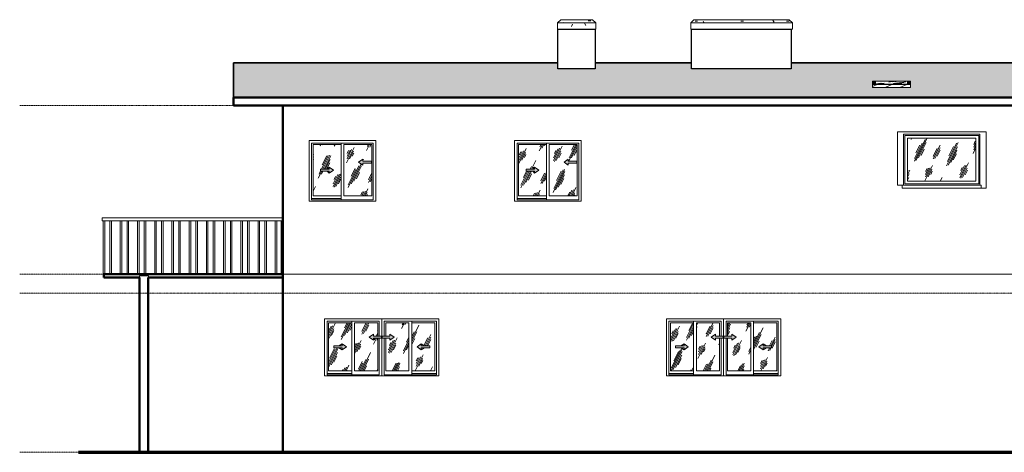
# Model space of a CAD drawing. Header units: inches. Extents: x -551 to 596, y -126 to 160.
# Tile 1 of 2: x -551 to 68, y -112 to 160. Entities that reach past the tile are written whole.
import ezdxf

# ---------------------------------------------------------------- set-up
doc = ezdxf.new("R2010")
doc.units = ezdxf.units.IN
doc.header["$MEASUREMENT"] = 0
doc.linetypes.add('Center 1_4_', pattern=[0.53125, 0.25, -0.09375, 0.09375, -0.09375])
for name, color, linetype, lineweight in [('A-COLS', 52, 'Continuous', 9), ('A-DETL', 90, 'Continuous', 9), ('A-DETL-GENF', 92, 'Continuous', 9), ('A-FLOR', 192, 'Continuous', 9), ('A-FLOR-HRAL', 11, 'Continuous', 9), ('A-FLOR-LEVL', 51, 'Continuous', 9), ('A-GENM', 13, 'Continuous', 9), ('A-GLAZ', 151, 'Continuous', 9), ('A-ROOF', 132, 'Continuous', 9), ('A-ROOF-PATT', 132, 'Continuous', 9), ('A-WALL', 90, 'Continuous', 9)]:
    doc.layers.add(name, color=color, linetype=linetype, lineweight=lineweight)
pattern_1 = [(63.435, (-11.598, 0), (-8.6939, 26.0815), [10.8, -6.48, 10.8, -6.48, -13.738]), (63.435, (-11.598, 0), (-8.6939, 26.0815), [-34.56, 0.158, -13.579]), (63.435, (-11.598, 0), (-8.6939, 26.0815), [0.158, -34.402, 4.32, -9.418]), (63.435, (-12.138, 0.54), (-8.6939, 26.0815), [8.64, -10.8, 6.48, -6.48, -15.898]), (63.435, (-12.138, 0.54), (-8.6939, 26.0815), [-32.4, 0.158, -15.739]), (63.435, (-12.138, 0.54), (-8.6939, 26.0815), [0.158, -32.242, 7.56, -8.338]), (63.435, (-12.138, 2.16), (-8.6939, 26.0815), [6.48, -12.96, 4.32, -6.48, -18.058]), (63.435, (-12.138, 2.16), (-8.6939, 26.0815), [-30.24, 0.158, -17.899]), (63.435, (-12.138, 2.16), (-8.6939, 26.0815), [0.158, -30.082, 9.72, -8.338]), (63.435, (-10.518, 0.54), (-8.6939, 26.0815), [6.48, -12.96, 5.4, -23.458]), (63.435, (-8.898, 2.16), (-8.6939, 26.0815), [3.24, -16.2, 2.16, -26.698]), (63.435, (-11.598, 4.86), (-8.6939, 26.0815), [2.16, -16.2, 2.16, -8.64, -19.138]), (63.435, (-11.598, 4.86), (-8.6939, 26.0815), [-29.16, 0.158, -18.979]), (63.435, (-11.598, 4.86), (-8.6939, 26.0815), [0.158, -29.002, 5.4, -13.738]), (63.435, (-1.878, 3.24), (-8.6939, 26.0815), [10.8, -16.2, 12.96, -8.554]), (63.435, (-1.878, 1.62), (-8.6939, 26.0815), [15.12, -10.8, 16.2, -6.394]), (63.435, (-0.798, 2.16), (-8.6939, 26.0815), [17.28, -8.64, 12.96, -9.418]), (63.435, (0.822, 3.78), (-8.6939, 26.0815), [10.8, -15.12, 8.64, -13.738]), (63.435, (-0.798, 7.02), (-8.6939, 26.0815), [5.4, -21.6, 6.48, -14.818]), (63.435, (2.442, 5.4), (-8.6939, 26.0815), [4.32, -21.6, 4.32, -18.058])]
pattern_2 = [(0, (-11.598, 0), (38.4, 9.6), [1.584, -27.216, 1.584, -27.216, -153.6]), (0, (-11.598, 0), (38.4, 9.6), [-57.6, 1.584, -56.016, 1.584, -27.216, -67.2]), (0, (-11.598, 0), (38.4, 9.6), [-144, 1.584, -17.616, 1.584, -46.416]), (120, (2.802, 4.8), (-27.51384, 28.45538), [1.584, -27.216, 1.584, -27.216, -153.6]), (120, (2.802, 4.8), (-27.51384, 28.45538), [-57.6, 1.584, -56.016, 1.584, -27.216, -67.2]), (120, (2.802, 4.8), (-27.51384, 28.45538), [-144, 1.584, -17.616, 1.584, -46.416]), (240, (7.602, 24), (-10.88616, -38.05538), [1.584, -27.216, 1.584, -27.216, -153.6]), (240, (7.602, 24), (-10.88616, -38.05538), [-57.6, 1.584, -56.016, 1.584, -27.216, -67.2]), (240, (7.602, 24), (-10.88616, -38.05538), [-144, 1.584, -17.616, 1.584, -46.416])]

# ---------------------------------------------------------------- blocks, each defined once
blk = doc.blocks.new('Planitar-Sliding-Double - Default 1-4213366-Left')
at = {"layer": 'A-GLAZ'}
h = blk.add_hatch(dxfattribs=at)
h.set_pattern_fill('FP_3', color=256, style=0, pattern_type=2)
h.set_pattern_definition(pattern_1)
h.paths.add_polyline_path([(-220.2, 49.25), (-220.2, 81.5), (-237.82, 81.5), (-237.82, 49.25)], flags=0)
h.paths.add_polyline_path([(-227.68, 63.51), (-227.68, 64.71), (-233.01, 64.71), (-233.01, 66.04), (-227.68, 66.04), (-227.68, 67.24), (-225.01, 65.38), (-225.96, 64.71)], flags=0)
h = blk.add_hatch(dxfattribs=at)
h.set_pattern_fill('FP_3', color=256, style=0, pattern_type=2)
h.set_pattern_definition(pattern_1)
h.paths.add_polyline_path([(-218.45, 49.25), (-200.82, 49.25), (-200.82, 81.5), (-218.45, 81.5), (-218.45, 66.42)], flags=0)
h.paths.add_polyline_path([(-206.47, 68.51), (-209.14, 70.38), (-206.47, 72.24), (-206.47, 71.04), (-201.14, 71.04), (-201.14, 69.71), (-206.47, 69.71), (-206.47, 69.52)], flags=0)
for points in [[(-206.47, 68.51), (-206.47, 69.71), (-201.14, 69.71), (-201.14, 71.04), (-206.47, 71.04), (-206.47, 72.24), (-209.14, 70.38)], [(-227.68, 63.51), (-225.01, 65.38), (-227.68, 67.24), (-227.68, 66.04), (-233.01, 66.04), (-233.01, 64.71), (-227.68, 64.71)]]:
    blk.add_hatch(color=256, dxfattribs=at).paths.add_polyline_path(points, flags=0)
at = {"layer": 'A-DETL-GENF'}
for p, q in [((-209.14, 70.38), (-206.47, 72.24)), ((-206.47, 72.24), (-209.14, 70.38)), ((-209.14, 70.38), (-206.47, 68.51)), ((-209.14, 70.38), (-206.47, 68.51)), ((-206.47, 72.24), (-206.47, 71.04)), ((-206.47, 71.04), (-206.47, 72.24)), ((-201.14, 71.04), (-206.47, 71.04)), ((-201.14, 71.04), (-206.47, 71.04)), ((-201.14, 69.71), (-206.47, 69.71)), ((-206.47, 69.71), (-206.47, 68.51)), ((-206.47, 68.51), (-206.47, 69.71)), ((-206.47, 69.71), (-201.14, 69.71)), ((-201.14, 71.04), (-201.14, 69.71)), ((-201.14, 69.71), (-201.14, 71.04)), ((-233.01, 66.04), (-227.68, 66.04)), ((-233.01, 66.04), (-233.01, 64.71)), ((-227.68, 66.04), (-233.01, 66.04)), ((-233.01, 66.04), (-233.01, 64.71)), ((-233.01, 64.71), (-227.68, 64.71)), ((-233.01, 64.71), (-227.68, 64.71)), ((-225.01, 65.38), (-227.68, 67.24)), ((-227.68, 67.24), (-227.68, 66.04)), ((-225.01, 65.38), (-227.68, 67.24)), ((-227.68, 67.24), (-227.68, 66.04)), ((-225.01, 65.38), (-227.68, 63.51)), ((-227.68, 63.51), (-225.01, 65.38)), ((-227.68, 64.71), (-227.68, 63.51)), ((-227.68, 64.71), (-227.68, 63.51))]:
    blk.add_line(p, q, dxfattribs=at)
at = {"layer": 'A-GLAZ'}
for p, q in [((-198.32, 84), (-240.32, 84)), ((-240.32, 84), (-240.32, 46)), ((-238.71, 82.39), (-199.94, 82.39)), ((-238.71, 46.75), (-238.71, 82.39)), ((-237.82, 81.5), (-237.82, 49.25)), ((-220.2, 81.5), (-237.82, 81.5)), ((-220.2, 82.39), (-220.2, 46.75)), ((-218.45, 49.25), (-218.45, 81.5)), ((-218.45, 81.5), (-200.82, 81.5)), ((-200.82, 81.5), (-200.82, 49.25)), ((-199.94, 46.75), (-199.94, 82.39)), ((-198.32, 84), (-198.32, 46)), ((-227.68, 67.24), (-228.86, 66.04)), ((-227.68, 63.51), (-228.86, 64.71)), ((-198.32, 46), (-240.32, 46)), ((-220.2, 47.5), (-238.71, 47.5)), ((-220.2, 47.5), (-238.71, 47.5)), ((-199.94, 46.75), (-238.71, 46.75)), ((-237.82, 49.25), (-220.2, 49.25)), ((-200.82, 49.25), (-218.45, 49.25))]:
    blk.add_line(p, q, dxfattribs=at)
blk = doc.blocks.new('Planitar-Sliding-Double - Default 1-V2-Left')
at = {"layer": 'A-GLAZ'}
h = blk.add_hatch(dxfattribs=at)
h.set_pattern_fill('FP_2', color=256, style=0, pattern_type=2)
h.set_pattern_definition(pattern_1)
h.paths.add_polyline_path([(-356.4, 49.25), (-349.39, 49.25), (-349.39, 81.5), (-367.01, 81.5), (-367.01, 49.25)], flags=0)
h.paths.add_polyline_path([(-356.87, 63.51), (-356.87, 64.71), (-362.2, 64.71), (-362.2, 66.04), (-356.87, 66.04), (-356.87, 67.24), (-354.2, 65.38), (-356.4, 63.83)], flags=0)
h = blk.add_hatch(dxfattribs=at)
h.set_pattern_fill('FP_2', color=256, style=0, pattern_type=2)
h.set_pattern_definition(pattern_1)
h.paths.add_polyline_path([(-347.64, 49.25), (-330.01, 49.25), (-330.01, 81.5), (-347.64, 81.5), (-347.64, 66.42)], flags=0)
h.paths.add_polyline_path([(-335.66, 68.51), (-338.32, 70.38), (-335.66, 72.24), (-335.66, 71.04), (-330.32, 71.04), (-330.32, 69.71), (-335.66, 69.71), (-335.66, 69.52)], flags=0)
for points in [[(-335.66, 68.51), (-335.66, 69.71), (-330.32, 69.71), (-330.32, 71.04), (-335.66, 71.04), (-335.66, 72.24), (-338.32, 70.38)], [(-356.87, 63.51), (-354.2, 65.38), (-356.87, 67.24), (-356.87, 66.04), (-362.2, 66.04), (-362.2, 64.71), (-356.87, 64.71)]]:
    blk.add_hatch(color=256, dxfattribs=at).paths.add_polyline_path(points, flags=0)
at = {"layer": 'A-DETL-GENF'}
for p, q in [((-338.32, 70.38), (-335.66, 72.24)), ((-335.66, 72.24), (-338.32, 70.38)), ((-338.32, 70.38), (-335.66, 68.51)), ((-338.32, 70.38), (-335.66, 68.51)), ((-335.66, 72.24), (-335.66, 71.04)), ((-335.66, 71.04), (-335.66, 72.24)), ((-330.32, 71.04), (-335.66, 71.04)), ((-330.32, 71.04), (-335.66, 71.04)), ((-330.32, 69.71), (-335.66, 69.71)), ((-335.66, 69.71), (-335.66, 68.51)), ((-335.66, 68.51), (-335.66, 69.71)), ((-335.66, 69.71), (-330.32, 69.71)), ((-330.32, 71.04), (-330.32, 69.71)), ((-330.32, 69.71), (-330.32, 71.04)), ((-362.2, 66.04), (-356.87, 66.04)), ((-362.2, 66.04), (-362.2, 64.71)), ((-356.87, 66.04), (-362.2, 66.04)), ((-362.2, 66.04), (-362.2, 64.71)), ((-362.2, 64.71), (-356.87, 64.71)), ((-362.2, 64.71), (-356.87, 64.71)), ((-354.2, 65.38), (-356.87, 67.24)), ((-356.87, 67.24), (-356.87, 66.04)), ((-354.2, 65.38), (-356.87, 67.24)), ((-356.87, 67.24), (-356.87, 66.04)), ((-354.2, 65.38), (-356.87, 63.51)), ((-356.87, 63.51), (-354.2, 65.38)), ((-356.87, 64.71), (-356.87, 63.51)), ((-356.87, 64.71), (-356.87, 63.51))]:
    blk.add_line(p, q, dxfattribs=at)
at = {"layer": 'A-GLAZ'}
for p, q in [((-327.51, 84), (-369.51, 84)), ((-369.51, 84), (-369.51, 46)), ((-367.9, 82.39), (-329.12, 82.39)), ((-367.9, 46.75), (-367.9, 82.39)), ((-367.01, 81.5), (-367.01, 49.25)), ((-349.39, 81.5), (-367.01, 81.5)), ((-349.39, 82.39), (-349.39, 46.75)), ((-347.64, 49.25), (-347.64, 81.5)), ((-347.64, 81.5), (-330.01, 81.5)), ((-330.01, 81.5), (-330.01, 49.25)), ((-329.12, 46.75), (-329.12, 82.39)), ((-327.51, 84), (-327.51, 46)), ((-356.87, 67.24), (-358.04, 66.04)), ((-356.87, 63.51), (-358.04, 64.71)), ((-327.51, 46), (-369.51, 46)), ((-349.39, 47.5), (-367.9, 47.5)), ((-349.39, 47.5), (-367.9, 47.5)), ((-329.12, 46.75), (-367.9, 46.75)), ((-367.01, 49.25), (-349.39, 49.25)), ((-330.01, 49.25), (-347.64, 49.25))]:
    blk.add_line(p, q, dxfattribs=at)
blk = doc.blocks.new('Planitar-Sliding-Double - Default 1-4233499-Left')
at = {"layer": 'A-GLAZ'}
h = blk.add_hatch(dxfattribs=at)
h.set_pattern_fill('FP_2', color=256, style=0, pattern_type=2)
h.set_pattern_definition(pattern_1)
h.paths.add_polyline_path([(-142.3, -60.75), (-127.67, -60.75), (-127.67, -30.5), (-142.3, -30.5), (-142.3, -47.79)], flags=0)
h.paths.add_polyline_path([(-133.65, -47.49), (-133.65, -46.29), (-138.99, -46.29), (-138.99, -44.96), (-133.65, -44.96), (-133.65, -43.76), (-130.99, -45.62), (-131.94, -46.29)], flags=0)
h = blk.add_hatch(dxfattribs=at)
h.set_pattern_fill('FP_2', color=256, style=0, pattern_type=2)
h.set_pattern_definition(pattern_1)
h.paths.add_polyline_path([(-111.3, -60.75), (-111.3, -40.29), (-113.95, -40.29), (-113.95, -41.49), (-116.61, -39.62), (-113.95, -37.76), (-113.95, -38.96), (-111.3, -38.96), (-111.3, -30.5), (-125.92, -30.5), (-125.92, -60.75), (-122.07, -60.75)], flags=0)
for points in [[(-113.95, -41.49), (-113.95, -40.29), (-108.61, -40.29), (-108.61, -38.96), (-113.95, -38.96), (-113.95, -37.76), (-116.61, -39.62)], [(-133.65, -47.49), (-130.99, -45.62), (-133.65, -43.76), (-133.65, -44.96), (-138.99, -44.96), (-138.99, -46.29), (-133.65, -46.29)]]:
    blk.add_hatch(color=256, dxfattribs=at).paths.add_polyline_path(points, flags=0)
at = {"layer": 'A-DETL-GENF'}
for p, q in [((-116.61, -39.62), (-113.95, -37.76)), ((-113.95, -37.76), (-116.61, -39.62)), ((-116.61, -39.62), (-113.95, -41.49)), ((-116.61, -39.62), (-113.95, -41.49)), ((-113.95, -37.76), (-113.95, -38.96)), ((-113.95, -38.96), (-113.95, -37.76)), ((-108.61, -38.96), (-113.95, -38.96)), ((-108.61, -38.96), (-113.95, -38.96)), ((-108.61, -40.29), (-113.95, -40.29)), ((-113.95, -40.29), (-113.95, -41.49)), ((-113.95, -41.49), (-113.95, -40.29)), ((-113.95, -40.29), (-108.61, -40.29)), ((-108.61, -38.96), (-108.61, -40.29)), ((-108.61, -40.29), (-108.61, -38.96)), ((-138.99, -44.96), (-133.65, -44.96)), ((-138.99, -44.96), (-138.99, -46.29)), ((-133.65, -44.96), (-138.99, -44.96)), ((-138.99, -44.96), (-138.99, -46.29)), ((-138.99, -46.29), (-133.65, -46.29)), ((-138.99, -46.29), (-133.65, -46.29)), ((-130.99, -45.62), (-133.65, -43.76)), ((-133.65, -43.76), (-133.65, -44.96)), ((-130.99, -45.62), (-133.65, -43.76)), ((-133.65, -43.76), (-133.65, -44.96)), ((-130.99, -45.62), (-133.65, -47.49)), ((-133.65, -47.49), (-130.99, -45.62)), ((-133.65, -46.29), (-133.65, -47.49)), ((-133.65, -46.29), (-133.65, -47.49))]:
    blk.add_line(p, q, dxfattribs=at)
at = {"layer": 'A-GLAZ'}
for p, q in [((-108.8, -28), (-144.8, -28)), ((-144.8, -28), (-144.8, -64)), ((-143.19, -29.61), (-110.41, -29.61)), ((-143.19, -63.25), (-143.19, -29.61)), ((-142.3, -30.5), (-142.3, -60.75)), ((-127.67, -30.5), (-142.3, -30.5)), ((-127.67, -29.61), (-127.67, -63.25)), ((-125.92, -60.75), (-125.92, -30.5)), ((-125.92, -30.5), (-111.3, -30.5)), ((-111.3, -30.5), (-111.3, -38.96)), ((-110.41, -38.96), (-110.41, -29.61)), ((-108.8, -28), (-108.8, -38.96)), ((-111.3, -40.29), (-111.3, -60.75)), ((-110.41, -63.25), (-110.41, -40.29)), ((-108.8, -40.29), (-108.8, -64)), ((-133.65, -43.76), (-135.8, -44.96)), ((-133.65, -47.49), (-135.8, -46.29)), ((-142.3, -60.75), (-127.67, -60.75)), ((-111.3, -60.75), (-125.92, -60.75)), ((-108.8, -64), (-144.8, -64)), ((-127.67, -62.5), (-143.19, -62.5)), ((-127.67, -62.5), (-143.19, -62.5)), ((-110.41, -63.25), (-143.19, -63.25))]:
    blk.add_line(p, q, dxfattribs=at)
blk = doc.blocks.new('Planitar-Sliding-Double - Default 1-4233559-Left')
at = {"layer": 'A-GLAZ'}
h = blk.add_hatch(dxfattribs=at)
h.set_pattern_fill('FP_2', color=256, style=0, pattern_type=2)
h.set_pattern_definition(pattern_1)
h.paths.add_polyline_path([(-106.3, -60.75), (-91.67, -60.75), (-91.67, -30.5), (-106.3, -30.5), (-106.3, -38.96), (-103.65, -38.96), (-103.65, -37.76), (-100.99, -39.62), (-103.65, -41.49), (-103.65, -40.29), (-106.3, -40.29), (-106.3, -47.79)], flags=0)
h = blk.add_hatch(dxfattribs=at)
h.set_pattern_fill('FP_2', color=256, style=0, pattern_type=2)
h.set_pattern_definition(pattern_1)
h.paths.add_polyline_path([(-88.6, -60.75), (-75.3, -60.75), (-75.3, -30.5), (-89.92, -30.5), (-89.92, -60.75)], flags=0)
h.paths.add_polyline_path([(-83.95, -47.49), (-86.61, -45.62), (-83.95, -43.76), (-83.95, -44.96), (-78.61, -44.96), (-78.61, -46.29), (-83.95, -46.29)], flags=0)
for points in [[(-103.65, -41.49), (-100.99, -39.62), (-103.65, -37.76), (-103.65, -38.96), (-108.99, -38.96), (-108.99, -40.29), (-103.65, -40.29)], [(-83.95, -47.49), (-83.95, -46.29), (-78.61, -46.29), (-78.61, -44.96), (-83.95, -44.96), (-83.95, -43.76), (-86.61, -45.62)]]:
    blk.add_hatch(color=256, dxfattribs=at).paths.add_polyline_path(points, flags=0)
at = {"layer": 'A-DETL-GENF'}
for p, q in [((-108.99, -38.96), (-103.65, -38.96)), ((-108.99, -38.96), (-108.99, -40.29)), ((-108.99, -38.96), (-103.65, -38.96)), ((-108.99, -40.29), (-108.99, -38.96)), ((-108.99, -40.29), (-103.65, -40.29)), ((-103.65, -40.29), (-108.99, -40.29)), ((-100.99, -39.62), (-103.65, -37.76)), ((-103.65, -37.76), (-103.65, -38.96)), ((-103.65, -37.76), (-100.99, -39.62)), ((-103.65, -38.96), (-103.65, -37.76)), ((-100.99, -39.62), (-103.65, -41.49)), ((-100.99, -39.62), (-103.65, -41.49)), ((-103.65, -40.29), (-103.65, -41.49)), ((-103.65, -41.49), (-103.65, -40.29)), ((-86.61, -45.62), (-83.95, -43.76)), ((-86.61, -45.62), (-83.95, -43.76)), ((-86.61, -45.62), (-83.95, -47.49)), ((-83.95, -47.49), (-86.61, -45.62)), ((-83.95, -43.76), (-83.95, -44.96)), ((-83.95, -43.76), (-83.95, -44.96)), ((-78.61, -44.96), (-83.95, -44.96)), ((-83.95, -44.96), (-78.61, -44.96)), ((-78.61, -46.29), (-83.95, -46.29)), ((-83.95, -46.29), (-83.95, -47.49)), ((-83.95, -46.29), (-83.95, -47.49)), ((-78.61, -46.29), (-83.95, -46.29)), ((-78.61, -44.96), (-78.61, -46.29)), ((-78.61, -44.96), (-78.61, -46.29))]:
    blk.add_line(p, q, dxfattribs=at)
at = {"layer": 'A-GLAZ'}
for p, q in [((-72.8, -28), (-108.8, -28)), ((-108.8, -38.96), (-108.8, -28)), ((-107.19, -29.61), (-107.19, -38.96)), ((-107.19, -29.61), (-74.41, -29.61)), ((-106.3, -30.5), (-91.67, -30.5)), ((-106.3, -38.96), (-106.3, -30.5)), ((-91.67, -30.5), (-91.67, -60.75)), ((-89.92, -63.25), (-89.92, -29.61)), ((-75.3, -30.5), (-89.92, -30.5)), ((-75.3, -60.75), (-75.3, -30.5)), ((-74.41, -29.61), (-74.41, -63.25)), ((-72.8, -64), (-72.8, -28)), ((-108.8, -64), (-108.8, -40.29)), ((-107.19, -40.29), (-107.19, -63.25)), ((-106.3, -60.75), (-106.3, -40.29)), ((-83.95, -43.76), (-81.8, -44.96)), ((-83.95, -47.49), (-81.8, -46.29)), ((-91.67, -60.75), (-106.3, -60.75)), ((-89.92, -60.75), (-75.3, -60.75)), ((-72.8, -64), (-108.8, -64)), ((-74.41, -63.25), (-107.19, -63.25)), ((-74.41, -62.5), (-89.92, -62.5)), ((-74.41, -62.5), (-89.92, -62.5))]:
    blk.add_line(p, q, dxfattribs=at)
blk = doc.blocks.new('Planitar-Sliding-Double - Default 1-V3-Left')
at = {"layer": 'A-GLAZ'}
h = blk.add_hatch(dxfattribs=at)
h.set_pattern_fill('FP_2', color=256, style=0, pattern_type=2)
h.set_pattern_definition(pattern_1)
h.paths.add_polyline_path([(-357.3, -60.75), (-342.67, -60.75), (-342.67, -30.5), (-357.3, -30.5), (-357.3, -47.79)], flags=0)
h.paths.add_polyline_path([(-348.65, -47.49), (-348.65, -46.29), (-353.99, -46.29), (-353.99, -44.96), (-348.65, -44.96), (-348.65, -43.76), (-345.99, -45.62), (-346.94, -46.29)], flags=0)
h = blk.add_hatch(dxfattribs=at)
h.set_pattern_fill('FP_2', color=256, style=0, pattern_type=2)
h.set_pattern_definition(pattern_1)
h.paths.add_polyline_path([(-340.92, -60.75), (-326.3, -60.75), (-326.3, -40.29), (-328.95, -40.29), (-328.95, -41.49), (-331.61, -39.62), (-328.95, -37.76), (-328.95, -38.96), (-326.3, -38.96), (-326.3, -30.5), (-340.92, -30.5), (-340.92, -47.79)], flags=0)
for points in [[(-328.95, -41.49), (-328.95, -40.29), (-323.61, -40.29), (-323.61, -38.96), (-328.95, -38.96), (-328.95, -37.76), (-331.61, -39.62)], [(-348.65, -47.49), (-345.99, -45.62), (-348.65, -43.76), (-348.65, -44.96), (-353.99, -44.96), (-353.99, -46.29), (-348.65, -46.29)]]:
    blk.add_hatch(color=256, dxfattribs=at).paths.add_polyline_path(points, flags=0)
at = {"layer": 'A-DETL-GENF'}
for p, q in [((-331.61, -39.62), (-328.95, -37.76)), ((-328.95, -37.76), (-331.61, -39.62)), ((-331.61, -39.62), (-328.95, -41.49)), ((-331.61, -39.62), (-328.95, -41.49)), ((-328.95, -37.76), (-328.95, -38.96)), ((-328.95, -38.96), (-328.95, -37.76)), ((-323.61, -38.96), (-328.95, -38.96)), ((-323.61, -38.96), (-328.95, -38.96)), ((-323.61, -40.29), (-328.95, -40.29)), ((-328.95, -40.29), (-328.95, -41.49)), ((-328.95, -41.49), (-328.95, -40.29)), ((-328.95, -40.29), (-323.61, -40.29)), ((-323.61, -38.96), (-323.61, -40.29)), ((-323.61, -40.29), (-323.61, -38.96)), ((-353.99, -44.96), (-348.65, -44.96)), ((-353.99, -44.96), (-353.99, -46.29)), ((-348.65, -44.96), (-353.99, -44.96)), ((-353.99, -44.96), (-353.99, -46.29)), ((-353.99, -46.29), (-348.65, -46.29)), ((-353.99, -46.29), (-348.65, -46.29)), ((-345.99, -45.62), (-348.65, -43.76)), ((-348.65, -43.76), (-348.65, -44.96)), ((-345.99, -45.62), (-348.65, -43.76)), ((-348.65, -43.76), (-348.65, -44.96)), ((-345.99, -45.62), (-348.65, -47.49)), ((-348.65, -47.49), (-345.99, -45.62)), ((-348.65, -46.29), (-348.65, -47.49)), ((-348.65, -46.29), (-348.65, -47.49))]:
    blk.add_line(p, q, dxfattribs=at)
at = {"layer": 'A-GLAZ'}
for p, q in [((-323.8, -28), (-359.8, -28)), ((-359.8, -28), (-359.8, -64)), ((-358.19, -29.61), (-325.41, -29.61)), ((-358.19, -63.25), (-358.19, -29.61)), ((-357.3, -30.5), (-357.3, -60.75)), ((-342.67, -30.5), (-357.3, -30.5)), ((-342.67, -29.61), (-342.67, -63.25)), ((-340.92, -60.75), (-340.92, -30.5)), ((-340.92, -30.5), (-326.3, -30.5)), ((-326.3, -30.5), (-326.3, -38.96)), ((-325.41, -38.96), (-325.41, -29.61)), ((-323.8, -28), (-323.8, -38.96)), ((-326.3, -40.29), (-326.3, -60.75)), ((-325.41, -63.25), (-325.41, -40.29)), ((-323.8, -40.29), (-323.8, -64)), ((-348.65, -43.76), (-350.8, -44.96)), ((-348.65, -47.49), (-350.8, -46.29)), ((-357.3, -60.75), (-342.67, -60.75)), ((-326.3, -60.75), (-340.92, -60.75)), ((-323.8, -64), (-359.8, -64)), ((-342.67, -62.5), (-358.19, -62.5)), ((-342.67, -62.5), (-358.19, -62.5)), ((-325.41, -63.25), (-358.19, -63.25))]:
    blk.add_line(p, q, dxfattribs=at)
blk = doc.blocks.new('Planitar-Sliding-Double - Default 1-V4-Left')
at = {"layer": 'A-GLAZ'}
h = blk.add_hatch(dxfattribs=at)
h.set_pattern_fill('FP_2', color=256, style=0, pattern_type=2)
h.set_pattern_definition(pattern_1)
h.paths.add_polyline_path([(-321.3, -60.75), (-306.67, -60.75), (-306.67, -30.5), (-321.3, -30.5), (-321.3, -38.96), (-318.65, -38.96), (-318.65, -37.76), (-315.99, -39.62), (-318.65, -41.49), (-318.65, -40.29), (-321.3, -40.29), (-321.3, -47.79)], flags=0)
h = blk.add_hatch(dxfattribs=at)
h.set_pattern_fill('FP_2', color=256, style=0, pattern_type=2)
h.set_pattern_definition(pattern_1)
h.paths.add_polyline_path([(-304.92, -60.75), (-290.3, -60.75), (-290.3, -30.5), (-304.92, -30.5), (-304.92, -47.79)], flags=0)
h.paths.add_polyline_path([(-298.95, -47.49), (-301.61, -45.62), (-298.95, -43.76), (-298.95, -44.96), (-293.61, -44.96), (-293.61, -46.29), (-298.95, -46.29)], flags=0)
for points in [[(-318.65, -41.49), (-315.99, -39.62), (-318.65, -37.76), (-318.65, -38.96), (-323.99, -38.96), (-323.99, -40.29), (-318.65, -40.29)], [(-298.95, -47.49), (-298.95, -46.29), (-293.61, -46.29), (-293.61, -44.96), (-298.95, -44.96), (-298.95, -43.76), (-301.61, -45.62)]]:
    blk.add_hatch(color=256, dxfattribs=at).paths.add_polyline_path(points, flags=0)
at = {"layer": 'A-DETL-GENF'}
for p, q in [((-323.99, -38.96), (-318.65, -38.96)), ((-323.99, -38.96), (-323.99, -40.29)), ((-323.99, -38.96), (-318.65, -38.96)), ((-323.99, -40.29), (-323.99, -38.96)), ((-323.99, -40.29), (-318.65, -40.29)), ((-318.65, -40.29), (-323.99, -40.29)), ((-315.99, -39.62), (-318.65, -37.76)), ((-318.65, -37.76), (-318.65, -38.96)), ((-318.65, -37.76), (-315.99, -39.62)), ((-318.65, -38.96), (-318.65, -37.76)), ((-315.99, -39.62), (-318.65, -41.49)), ((-315.99, -39.62), (-318.65, -41.49)), ((-318.65, -40.29), (-318.65, -41.49)), ((-318.65, -41.49), (-318.65, -40.29)), ((-301.61, -45.62), (-298.95, -43.76)), ((-301.61, -45.62), (-298.95, -43.76)), ((-301.61, -45.62), (-298.95, -47.49)), ((-298.95, -47.49), (-301.61, -45.62)), ((-298.95, -43.76), (-298.95, -44.96)), ((-298.95, -43.76), (-298.95, -44.96)), ((-293.61, -44.96), (-298.95, -44.96)), ((-298.95, -44.96), (-293.61, -44.96)), ((-293.61, -46.29), (-298.95, -46.29)), ((-298.95, -46.29), (-298.95, -47.49)), ((-298.95, -46.29), (-298.95, -47.49)), ((-293.61, -46.29), (-298.95, -46.29)), ((-293.61, -44.96), (-293.61, -46.29)), ((-293.61, -44.96), (-293.61, -46.29))]:
    blk.add_line(p, q, dxfattribs=at)
at = {"layer": 'A-GLAZ'}
for p, q in [((-287.8, -28), (-323.8, -28)), ((-323.8, -38.96), (-323.8, -28)), ((-322.19, -29.61), (-322.19, -38.96)), ((-322.19, -29.61), (-289.41, -29.61)), ((-321.3, -30.5), (-306.67, -30.5)), ((-321.3, -38.96), (-321.3, -30.5)), ((-306.67, -30.5), (-306.67, -60.75)), ((-304.92, -63.25), (-304.92, -29.61)), ((-290.3, -30.5), (-304.92, -30.5)), ((-290.3, -60.75), (-290.3, -30.5)), ((-289.41, -29.61), (-289.41, -63.25)), ((-287.8, -64), (-287.8, -28)), ((-323.8, -64), (-323.8, -40.29)), ((-322.19, -40.29), (-322.19, -63.25)), ((-321.3, -60.75), (-321.3, -40.29)), ((-298.95, -43.76), (-296.8, -44.96)), ((-298.95, -47.49), (-296.8, -46.29)), ((-306.67, -60.75), (-321.3, -60.75)), ((-304.92, -60.75), (-290.3, -60.75)), ((-287.8, -64), (-323.8, -64)), ((-289.41, -63.25), (-322.19, -63.25)), ((-289.41, -62.5), (-304.92, -62.5)), ((-289.41, -62.5), (-304.92, -62.5))]:
    blk.add_line(p, q, dxfattribs=at)
blk = doc.blocks.new('Rectangular Column 3D - Default 1-4326849-Left')
at = {"layer": 'A-COLS'}
for p, q in [((-476.18, -1), (-470.51, -1)), ((-476.18, -112), (-476.18, -1)), ((-470.51, -112), (-470.51, -1))]:
    blk.add_line(p, q, dxfattribs=at)
blk = doc.blocks.new('Railing - 25mm-3958464-Left')
at = {"layer": 'A-FLOR-HRAL'}
for p, q in [((-390.74, 0), (-390.74, 33.46)), ((-389.75, 0), (-389.75, 33.46))]:
    blk.add_line(p, q, dxfattribs=at)
blk = doc.blocks.new('Railing - 25mm-V6-Left')
at = {"layer": 'A-FLOR-HRAL'}
for p, q in [((-494.77, 0), (-494.77, 33.46)), ((-493.79, 33.46), (-493.79, 0))]:
    blk.add_line(p, q, dxfattribs=at)
blk = doc.blocks.new('Railing - 25mm-V7-Left')
at = {"layer": 'A-FLOR-HRAL'}
for p, q in [((-499, 0), (-499, 33.46)), ((-498.02, 33.46), (-498.02, 0)), ((-499, 0), (-498.51, 0))]:
    blk.add_line(p, q, dxfattribs=at)
blk = doc.blocks.new('Railing - 25mm-V8-Left')
at = {"layer": 'A-FLOR-HRAL'}
blk.add_line((-387, 0), (-387, 33.46), dxfattribs=at)
blk = doc.blocks.new('Railing - Railing-4244527-Left')
for name, p in [('Railing - 25mm-V7-Left', (0, 0)), ('Railing - 25mm-V6-Left', (0, 0)), ('Railing - 25mm-3958464-Left', (-97.44, 0)), ('Railing - 25mm-V6-Left', (10.83, 0)), ('Railing - 25mm-3958464-Left', (-86.61, 0)), ('Railing - 25mm-V6-Left', (21.65, 0)), ('Railing - 25mm-3958464-Left', (-75.79, 0)), ('Railing - 25mm-V6-Left', (32.48, 0)), ('Railing - 25mm-3958464-Left', (-64.96, 0)), ('Railing - 25mm-V6-Left', (43.31, 0)), ('Railing - 25mm-3958464-Left', (-54.13, 0)), ('Railing - 25mm-V6-Left', (54.13, 0)), ('Railing - 25mm-3958464-Left', (-43.31, 0)), ('Railing - 25mm-V6-Left', (64.96, 0)), ('Railing - 25mm-3958464-Left', (-32.48, 0)), ('Railing - 25mm-V6-Left', (75.79, 0)), ('Railing - 25mm-3958464-Left', (-21.65, 0)), ('Railing - 25mm-V6-Left', (86.61, 0)), ('Railing - 25mm-3958464-Left', (-10.83, 0)), ('Railing - 25mm-V6-Left', (97.44, 0)), ('Railing - 25mm-3958464-Left', (0, 0)), ('Railing - 25mm-V8-Left', (0, 0))]:
    blk.add_blockref(name, p)
blk = doc.blocks.new('Top Rail Type - Top Rail_Internal_-4245024-Left')
at = {"layer": 'A-FLOR-HRAL'}
for p, q in [((-386.01, 35.43), (-499.5, 35.43)), ((-499.5, 35.43), (-499.5, 33.46)), ((-499.5, 33.46), (-386.01, 33.46))]:
    blk.add_line(p, q, dxfattribs=at)
blk = doc.blocks.new('Planitar-Fixed - Default 1-4253518-Left')
at = {"layer": 'A-GLAZ'}
h = blk.add_hatch(dxfattribs=at)
h.set_pattern_fill('FP_2', color=256, style=0, pattern_type=2)
h.set_pattern_definition(pattern_1)
h.paths.add_polyline_path([(33.88, 58.48), (49.88, 58.48), (49.88, 85.52), (6.84, 85.52), (6.84, 58.48), (11.83, 58.48)], flags=0)
for p, q in [((52.36, 88), (4.36, 88)), ((4.36, 88), (4.36, 56)), ((5.11, 56.75), (5.11, 87.25)), ((5.11, 87.25), (51.61, 87.25)), ((51.61, 87.25), (51.61, 56.75)), ((52.36, 56), (52.36, 88)), ((6.84, 58.48), (6.84, 85.52)), ((6.84, 85.52), (49.88, 85.52)), ((49.88, 85.52), (49.88, 58.48)), ((4.36, 56), (52.36, 56)), ((51.61, 56.75), (5.11, 56.75)), ((49.88, 58.48), (6.84, 58.48))]:
    blk.add_line(p, q, dxfattribs=at)
blk = doc.blocks.new('Skylite - Default 1-4342027-Left')
at = {"layer": 'A-GENM'}
h = blk.add_hatch(dxfattribs=at)
h.set_pattern_fill('FP_9', color=256, style=0, pattern_type=2)
h.set_pattern_definition([(182.327, (-3.266, 120.371), (1.663987, -0.310694), [])])
h.paths.add_polyline_path([(8.73, 119.33), (8.73, 121.42), (-15.27, 121.42), (-15.27, 119.33)], flags=0)
h.paths.add_polyline_path([(6.77, 119.5), (-13.3, 119.5), (-13.3, 121.25), (6.77, 121.25)], flags=0)
h = blk.add_hatch(dxfattribs=at)
h.set_pattern_fill('FP_10', color=256, style=0, pattern_type=2)
h.set_pattern_definition([(24.916, (-27.266, 112.381), (-1.66354, 3.55505), [])])
h.paths.add_polyline_path([(-15.27, 117.36), (8.73, 117.36), (8.73, 119.33), (-15.27, 119.33), (-15.27, 117.76)], flags=0)
h = blk.add_hatch(dxfattribs=at)
h.set_pattern_fill('FP_8', color=256, style=0, pattern_type=2)
h.set_pattern_definition([(9.888, (-11.598, 43.718), (-8.69345, 2.2729), [4.903, -2.942, 4.903, -2.942, -6.236]), (9.888, (-11.598, 43.718), (-8.69345, 2.2729), [-15.689, 0.072, -6.164]), (9.888, (-11.598, 43.718), (-8.69345, 2.2729), [0.072, -15.617, 1.961, -4.275]), (9.888, (-12.138, 43.765), (-8.69345, 2.2729), [3.922, -4.903, 2.942, -2.942, -7.217]), (9.888, (-12.138, 43.765), (-8.69345, 2.2729), [-14.708, 0.072, -7.145]), (9.888, (-12.138, 43.765), (-8.69345, 2.2729), [0.072, -14.636, 3.432, -3.785]), (9.888, (-12.138, 43.907), (-8.69345, 2.2729), [2.942, -5.883, 1.961, -2.942, -8.197]), (9.888, (-12.138, 43.907), (-8.69345, 2.2729), [-13.728, 0.072, -8.125]), (9.888, (-12.138, 43.907), (-8.69345, 2.2729), [0.072, -13.656, 4.412, -3.785]), (9.888, (-10.518, 43.765), (-8.69345, 2.2729), [2.942, -5.883, 2.451, -10.649]), (9.888, (-8.898, 43.907), (-8.69345, 2.2729), [1.471, -7.354, 0.981, -12.12]), (9.888, (-11.598, 44.142), (-8.69345, 2.2729), [0.981, -7.354, 0.981, -3.922, -8.688]), (9.888, (-11.598, 44.142), (-8.69345, 2.2729), [-13.237, 0.072, -8.616]), (9.888, (-11.598, 44.142), (-8.69345, 2.2729), [0.072, -13.165, 2.451, -6.236]), (9.888, (-1.878, 44.001), (-8.69345, 2.2729), [4.903, -7.354, 5.883, -3.883]), (9.888, (-1.878, 43.859), (-8.69345, 2.2729), [6.864, -4.903, 7.354, -2.902]), (9.888, (-0.798, 43.907), (-8.69345, 2.2729), [7.844, -3.922, 5.883, -4.275]), (9.888, (0.822, 44.048), (-8.69345, 2.2729), [4.903, -6.864, 3.922, -6.236]), (9.888, (-0.798, 44.33), (-8.69345, 2.2729), [2.451, -9.805, 2.942, -6.727]), (9.888, (2.442, 44.189), (-8.69345, 2.2729), [1.961, -9.805, 1.961, -8.197])])
h.paths.add_polyline_path([(6.77, 119.5), (6.77, 121.25), (-13.3, 121.25), (-13.3, 119.5)], flags=0)
for p, q in [((8.73, 121.42), (-15.27, 121.42)), ((-15.27, 121.42), (-15.27, 119.33)), ((-15.27, 119.33), (8.73, 119.33)), ((-15.27, 117.36), (-15.27, 119.33)), ((6.77, 121.25), (-13.3, 121.25)), ((-13.3, 121.25), (-13.3, 119.5)), ((-13.3, 119.5), (-13.3, 121.25)), ((-13.3, 121.25), (6.77, 121.25)), ((-13.3, 119.5), (6.77, 119.5)), ((6.77, 119.5), (-13.3, 119.5)), ((6.77, 119.5), (6.77, 121.25)), ((6.77, 121.25), (6.77, 119.5)), ((8.73, 119.33), (8.73, 121.42)), ((8.73, 117.36), (8.73, 119.33))]:
    blk.add_line(p, q, dxfattribs=at)
blk = doc.blocks.new('Chimney no cap - 1 Chimney Pot No cap-4342007-Left')
at = {"layer": 'A-GENM'}
h = blk.add_hatch(dxfattribs=at)
h.set_pattern_fill('FP_12', color=256, style=0, pattern_type=2)
h.set_pattern_definition([(0, (-11.598, -417.645), (38.4, 6.788), [1.584, -27.216, 1.584, -27.216, -153.6]), (0, (-11.598, -417.645), (38.4, 6.788), [-57.6, 1.584, -56.016, 1.584, -27.216, -67.2]), (0, (-11.598, -417.645), (38.4, 6.788), [-144, 1.584, -17.616, 1.584, -46.416]), (129.232, (2.802, -414.251), (-24.18896, 16.04769), [1.252, -21.516, 1.252, -21.516, -121.431]), (129.232, (2.802, -414.251), (-24.18896, 16.04769), [-45.537, 1.252, -44.285, 1.252, -21.516, -53.126]), (129.232, (2.802, -414.251), (-24.18896, 16.04769), [-113.842, 1.252, -13.927, 1.252, -36.695]), (230.768, (7.602, -400.674), (-14.21161, -30.9824), [1.252, -21.516, 1.252, -21.516, -121.431]), (230.768, (7.602, -400.674), (-14.21161, -30.9824), [-45.537, 1.252, -44.285, 1.252, -21.516, -53.126]), (230.768, (7.602, -400.674), (-14.21161, -30.9824), [-113.842, 1.252, -13.927, 1.252, -36.695])])
h.paths.add_polyline_path([(-189.25, 158), (-191.25, 160), (-211.25, 160), (-213.25, 158)], flags=0)
h = blk.add_hatch(dxfattribs=at)
h.set_pattern_fill('FP_11', color=256, style=0, pattern_type=2)
h.set_pattern_definition(pattern_2)
h.paths.add_polyline_path([(-189.25, 154), (-189.25, 158), (-213.25, 158), (-213.25, 154)], flags=0)
for p, q in [((-211.25, 160), (-213.25, 158)), ((-189.25, 158), (-213.25, 158)), ((-213.25, 158), (-213.25, 154)), ((-211.25, 160), (-191.25, 160)), ((-189.25, 158), (-191.25, 160)), ((-189.25, 154), (-189.25, 158)), ((-189.25, 154), (-213.25, 154))]:
    blk.add_line(p, q, dxfattribs=at)
blk = doc.blocks.new('Chimney no cap - 1 Chimney Pot No cap-4342008-Left')
at = {"layer": 'A-GENM'}
h = blk.add_hatch(dxfattribs=at)
h.set_pattern_fill('FP_13', color=256, style=0, pattern_type=2)
h.set_pattern_definition([(0, (-11.598, -417.895), (38.4, 6.788), [1.584, -27.216, 1.584, -27.216, -153.6]), (0, (-11.598, -417.895), (38.4, 6.788), [-57.6, 1.584, -56.016, 1.584, -27.216, -67.2]), (0, (-11.598, -417.895), (38.4, 6.788), [-144, 1.584, -17.616, 1.584, -46.416]), (129.232, (2.802, -414.501), (-24.18896, 16.04769), [1.252, -21.516, 1.252, -21.516, -121.431]), (129.232, (2.802, -414.501), (-24.18896, 16.04769), [-45.537, 1.252, -44.285, 1.252, -21.516, -53.126]), (129.232, (2.802, -414.501), (-24.18896, 16.04769), [-113.842, 1.252, -13.927, 1.252, -36.695]), (230.768, (7.602, -400.924), (-14.21161, -30.9824), [1.252, -21.516, 1.252, -21.516, -121.431]), (230.768, (7.602, -400.924), (-14.21161, -30.9824), [-45.537, 1.252, -44.285, 1.252, -21.516, -53.126]), (230.768, (7.602, -400.924), (-14.21161, -30.9824), [-113.842, 1.252, -13.927, 1.252, -36.695])])
h.paths.add_polyline_path([(-129.51, 158), (-65.51, 158), (-67.51, 160), (-127.51, 160)], flags=0)
h = blk.add_hatch(dxfattribs=at)
h.set_pattern_fill('FP_11', color=256, style=0, pattern_type=2)
h.set_pattern_definition(pattern_2)
h.paths.add_polyline_path([(-122.07, 154), (-65.51, 154), (-65.51, 158), (-129.51, 158), (-129.51, 154)], flags=0)
for p, q in [((-129.51, 158), (-127.51, 160)), ((-65.51, 158), (-129.51, 158)), ((-129.51, 154), (-129.51, 158)), ((-127.51, 160), (-67.51, 160)), ((-65.51, 158), (-67.51, 160)), ((-65.51, 154), (-65.51, 158)), ((-65.51, 154), (-129.51, 154))]:
    blk.add_line(p, q, dxfattribs=at)

msp = doc.modelspace()

# ---------------------------------------------------------------- hatches: boundary and pattern name
at = {"layer": 'A-ROOF-PATT'}
h = msp.add_hatch(dxfattribs=at)
h.set_pattern_fill('FP_1', color=256, style=0, pattern_type=2)
h.set_pattern_definition([(0, (0, 133.736), (12.75, 0.523), [3, -2.5, 3.5, -1.5, -6.5]), (0, (0, 133.736), (12.75, 0.523), [-10.5, 4.5, -2]), (0, (3, 133.758), (12.75, 0.523), [2.5, -9.5, 2, -3]), (0, (9, 133.704), (12.75, 0.523), [1.5, -15.5]), (90, (0, 133.736), (-4.25, 0.523), [0.501, -1.591]), (90, (3, 133.736), (-4.25, 0.523), [0.49, -1.601]), (90, (5.5, 133.736), (-4.25, 0.523), [0.458, -1.634]), (90, (9, 133.704), (-4.25, 0.523), [0.501, -1.591]), (90, (10.5, 133.704), (-4.25, 0.523), [0.501, -1.591]), (90, (15, 133.736), (-4.25, 0.523), [0.479, -1.612])])
h.paths.add_polyline_path([(387.488, 111.019), (387.488, 132.782), (-66.262, 132.782), (-66.262, 129.064), (-129.012, 129.064), (-129.012, 132.782), (-189.5, 132.782), (-189.5, 129.03), (-213, 129.064), (-213, 132.782), (-417.012, 132.782), (-417.012, 111.019), (279.63, 111.019)], flags=0)
h.paths.add_polyline_path([(8.734, 117.362), (-15.266, 117.362), (-15.266, 121.417), (8.734, 121.417), (8.734, 119.325)], flags=0)

# ---------------------------------------------------------------- linework, layer by layer
at = {"layer": 'A-DETL', "lineweight": 25}
for p, q in [((-213, 154), (-189.5, 154)), ((-213, 129.03), (-213, 154)), ((-189.5, 154), (-189.5, 129.03)), ((-129.012, 154), (-66.262, 154)), ((-129.012, 129.03), (-129.012, 154)), ((-66.262, 154), (-66.262, 129.03)), ((-189.5, 129.03), (-213, 129.03)), ((-66.262, 129.03), (-129.012, 129.03))]:
    msp.add_line(p, q, dxfattribs=at)
at = {"layer": 'A-DETL', "lineweight": 35}
for p, q in [((-417.012, 111.019), (-417.012, 132.782)), ((-417.012, 132.782), (-213, 132.782)), ((-189.5, 132.782), (-129.012, 132.782)), ((-66.262, 132.782), (387.488, 132.782))]:
    msp.add_line(p, q, dxfattribs=at)
at = {"layer": 'A-DETL', "lineweight": 50}
for p, q in [((-417.012, 111.019), (-417.012, 106)), ((387.488, 111.019), (-417.012, 111.019)), ((-417.012, 106), (387.488, 106)), ((-386.012, -112), (-386.012, 106)), ((-498.512, -2), (-498.512, 0)), ((-498.512, 0), (-386.012, 0)), ((-476.175, -2), (-498.512, -2)), ((-476.175, -2), (-476.175, -112)), ((-470.675, -112), (-470.675, -2)), ((-470.675, -2), (-386.012, -2))]:
    msp.add_line(p, q, dxfattribs=at)
at = {"layer": 'A-DETL', "lineweight": 70}
msp.add_line((-514.512, -112), (356.488, -112), dxfattribs=at)
at = {"layer": 'A-FLOR'}
for p, q in [((3.488, 56), (3.488, 54)), ((53.238, 54), (3.488, 54)), ((-498.512, 0), (-386.012, 0)), ((-498.512, -2), (-498.512, 0)), ((-476.175, -2), (-498.512, -2)), ((-386.012, -2), (-470.512, -2))]:
    msp.add_line(p, q, dxfattribs=at)
at = {"layer": 'A-FLOR-LEVL', "linetype": 'Center 1_4_'}
for p, q in [((-551.465, 106), (595.803, 106)), ((-551.465, 0), (595.803, 0)), ((-551.465, -12), (512.422, -12)), ((-551.465, -112), (595.803, -112))]:
    msp.add_line(p, q, dxfattribs=at)
at = {"layer": 'A-ROOF'}
for p, q in [((-417.012, 132.782), (-213, 132.782)), ((-417.012, 132.782), (-417.012, 106)), ((-189.5, 132.782), (-129.012, 132.782)), ((-66.262, 132.782), (387.488, 132.782)), ((8.734, 117.362), (-15.266, 117.362)), ((-417.012, 111.019), (387.488, 111.019)), ((387.488, 106), (-417.012, 106))]:
    msp.add_line(p, q, dxfattribs=at)
at = {"layer": 'A-WALL'}
for p, q in [((-213, 154), (-213, 129.03)), ((-189.5, 129.03), (-189.5, 154)), ((-129.012, 154), (-129.012, 129.064)), ((-66.262, 129.064), (-66.262, 154)), ((-386.012, 106), (-386.012, -112)), ((0.488, 56), (0.488, 89.5)), ((56.238, 89.5), (0.488, 89.5)), ((4.363, 56), (4.363, 88)), ((4.363, 88), (52.363, 88)), ((52.363, 88), (52.363, 56)), ((56.238, 89.5), (56.238, 54)), ((4.363, 56), (0.488, 56)), ((52.363, 56), (53.238, 56)), ((53.238, 54), (53.238, 56)), ((56.238, 54), (53.238, 54)), ((-386.012, 0), (356.488, 0))]:
    msp.add_line(p, q, dxfattribs=at)

# ---------------------------------------------------------------- block references
at = {"layer": 'A-COLS'}
msp.add_blockref('Rectangular Column 3D - Default 1-4326849-Left', (0, 0), dxfattribs=at)
at = {"layer": 'A-FLOR-HRAL'}
for name in ['Top Rail Type - Top Rail_Internal_-4245024-Left', 'Railing - Railing-4244527-Left']:
    msp.add_blockref(name, (0, 0), dxfattribs=at)
at = {"layer": 'A-GENM'}
for name in ['Chimney no cap - 1 Chimney Pot No cap-4342007-Left', 'Chimney no cap - 1 Chimney Pot No cap-4342008-Left', 'Skylite - Default 1-4342027-Left']:
    msp.add_blockref(name, (0, 0), dxfattribs=at)
at = {"layer": 'A-GLAZ'}
for name in ['Planitar-Fixed - Default 1-4253518-Left', 'Planitar-Sliding-Double - Default 1-V2-Left', 'Planitar-Sliding-Double - Default 1-4213366-Left', 'Planitar-Sliding-Double - Default 1-V3-Left', 'Planitar-Sliding-Double - Default 1-V4-Left', 'Planitar-Sliding-Double - Default 1-4233499-Left', 'Planitar-Sliding-Double - Default 1-4233559-Left']:
    msp.add_blockref(name, (0, 0), dxfattribs=at)

doc.saveas('drawing.dxf')
